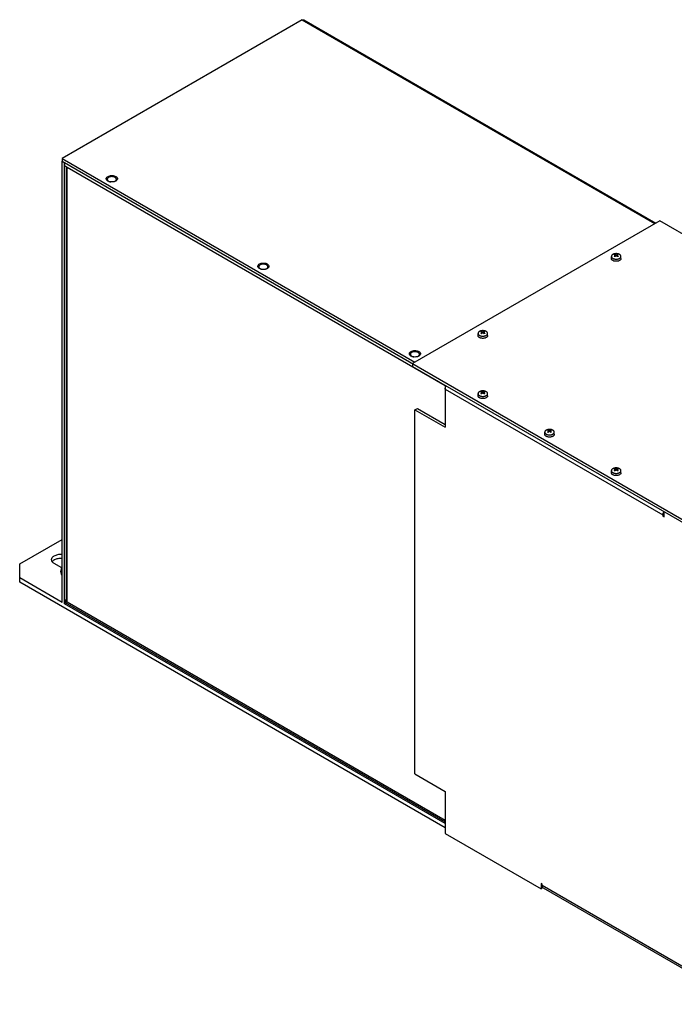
# Model space of a CAD drawing. Header units: millimetres. Extents: x 88 to 685, y 244 to 836.
# Tile 1 of 2: x 88 to 470, y 262 to 836. Entities that reach past the tile are written whole.
import ezdxf

# ---------------------------------------------------------------- set-up
doc = ezdxf.new("R2010")
doc.units = ezdxf.units.MM
doc.header["$LTSCALE"] = 70.243476
doc.layers.get('0').update_dxf_attribs({"linetype": 'CONTINUOUS'})

msp = doc.modelspace()

# ---------------------------------------------------------------- linework, layer by layer
at = {"color": 7, "linetype": 'Continuous'}
for p, q in [((253.08, 836.23), (113.14, 755.44)), ((253.08, 836.23), (254.13, 836.34)), ((253.08, 836.23), (458.85, 717.43)), ((254.13, 836.34), (459.46, 717.79)), ((113.14, 755.44), (113.14, 753.81)), ((113.14, 755.44), (318.91, 636.64)), ((113.14, 753.81), (514.07, 522.33)), ((113.14, 753.72), (113.21, 753.77)), ((113.14, 496.61), (113.14, 753.72)), ((113.14, 753.72), (114.56, 752.91)), ((114.56, 752.91), (114.63, 752.95)), ((114.56, 495.79), (114.56, 752.91)), ((114.56, 751.28), (116.04, 750.42)), ((115.43, 750.77), (115.43, 497.51)), ((116.04, 496.65), (116.04, 750.42)), ((116.04, 750.42), (336.52, 623.13)), ((139.46, 743.29), (139.46, 743.13)), ((144.81, 743.29), (144.81, 743.13)), ((461.75, 719.11), (317.5, 635.83)), ((658.32, 605.62), (461.75, 719.11)), ((433.49, 697.06), (433.49, 698.32)), ((435.53, 699.54), (435.71, 699.06)), ((435.65, 698.86), (435.65, 698.28)), ((435.74, 699), (435.74, 698.36)), ((435.74, 698.98), (435.93, 698.5)), ((436.08, 699.35), (436.08, 698.62)), ((436.5, 698.62), (436.5, 699.35)), ((436.65, 698.5), (436.84, 698.98)), ((436.84, 699), (436.84, 698.36)), ((436.87, 699.06), (437.06, 699.54)), ((436.93, 698.28), (436.93, 698.86)), ((439.09, 697.06), (439.09, 698.32)), ((227.85, 692.26), (227.85, 692.1)), ((233.2, 692.26), (233.2, 692.1)), ((357.74, 654.63), (357.93, 654.15)), ((359.09, 654.15), (359.27, 654.63)), ((355.71, 652.15), (355.71, 653.41)), ((357.87, 653.96), (357.87, 653.37)), ((357.96, 654.09), (357.96, 653.45)), ((357.96, 654.08), (358.15, 653.6)), ((358.3, 654.44), (358.3, 653.71)), ((358.72, 653.71), (358.72, 654.44)), ((358.87, 653.6), (359.06, 654.08)), ((359.06, 654.09), (359.06, 653.45)), ((359.15, 653.37), (359.15, 653.96)), ((361.31, 652.15), (361.31, 653.41)), ((316.24, 641.23), (316.24, 641.07)), ((321.59, 641.23), (321.59, 641.07)), ((317.5, 635.83), (317.5, 634.19)), ((317.5, 634.19), (514.07, 520.7)), ((336.52, 623.13), (336.52, 600.35)), ((336.52, 623.13), (337.14, 622.77)), ((336.59, 620.94), (336.59, 598.67)), ((336.59, 620.94), (463.52, 547.66)), ((355.71, 617.05), (355.71, 618.31)), ((357.74, 619.53), (357.93, 619.04)), ((357.87, 618.85), (357.87, 618.27)), ((357.96, 618.98), (357.96, 618.34)), ((357.96, 618.97), (358.15, 618.49)), ((358.3, 619.34), (358.3, 618.6)), ((358.72, 618.6), (358.72, 619.34)), ((358.87, 618.49), (359.06, 618.97)), ((359.06, 618.98), (359.06, 618.34)), ((359.09, 619.04), (359.27, 619.53)), ((359.15, 618.27), (359.15, 618.85)), ((361.31, 617.05), (361.31, 618.31)), ((318.91, 608.88), (320.33, 609.7)), ((318.91, 396.59), (318.91, 608.88)), ((318.91, 608.88), (336.59, 598.67)), ((320.33, 609.7), (336.59, 600.31)), ((396.64, 597.07), (396.82, 596.59)), ((397.98, 596.59), (398.17, 597.07)), ((394.6, 594.59), (394.6, 595.85)), ((396.76, 596.39), (396.76, 595.81)), ((396.85, 596.53), (396.85, 595.89)), ((396.85, 596.51), (397.04, 596.04)), ((397.19, 596.88), (397.19, 596.15)), ((397.61, 596.15), (397.61, 596.88)), ((397.76, 596.04), (397.95, 596.51)), ((397.95, 596.53), (397.95, 595.89)), ((398.04, 595.81), (398.04, 596.39)), ((400.2, 594.59), (400.2, 595.85)), ((435.53, 574.62), (435.71, 574.13)), ((436.08, 574.43), (436.08, 573.69)), ((436.5, 573.69), (436.5, 574.43)), ((436.87, 574.13), (437.06, 574.62)), ((433.49, 572.14), (433.49, 573.4)), ((435.66, 573.94), (435.66, 573.36)), ((435.74, 574.07), (435.74, 573.43)), ((435.74, 574.06), (435.93, 573.58)), ((436.65, 573.58), (436.84, 574.06)), ((436.84, 574.07), (436.84, 573.43)), ((436.93, 573.36), (436.93, 573.94)), ((439.09, 572.14), (439.09, 573.4)), ((463.52, 547.66), (463.52, 546.84)), ((464.22, 547.25), (463.52, 546.84)), ((463.52, 546.84), (464.22, 546.43)), ((464.22, 546.43), (464.22, 549.48)), ((88.39, 519.06), (113.14, 533.35)), ((88.39, 508.45), (88.39, 519.06)), ((113.03, 516.68), (108.55, 519.27)), ((112.46, 514.57), (113.03, 516.68)), ((113.03, 514.23), (113.03, 516.68)), ((113.14, 496.61), (88.39, 510.9)), ((336.59, 365.15), (88.39, 508.45)), ((115.43, 498.01), (114.56, 497.51)), ((114.99, 496.55), (114.56, 497.51)), ((116.04, 496.65), (114.56, 497.51)), ((115.43, 496.29), (114.56, 495.79)), ((336.59, 367.6), (114.56, 495.79)), ((114.99, 496.55), (336.59, 368.61)), ((336.52, 369.36), (116.04, 496.65)), ((318.91, 396.59), (336.59, 386.38)), ((336.52, 386.38), (336.52, 369.36)), ((336.59, 386.38), (336.59, 361.89)), ((336.59, 369.32), (336.52, 369.36)), ((336.59, 361.89), (392.45, 329.64)), ((393.16, 332.28), (392.45, 332.69)), ((392.45, 332.69), (392.45, 329.64)), ((393.61, 330.3), (392.45, 329.64)), ((393.16, 331.46), (393.16, 332.28)), ((511.43, 263.18), (393.16, 331.46)), ((393.72, 330.21), (511.43, 262.25))]:
    msp.add_line(p, q, dxfattribs=at)
for centre, radius, start, end in [((140.36, 743.29), 0.901, 180.029, 189.93239), ((141.7, 744.77), 2.96, 244.34961, 246.63732), ((142.36, 745.3), 3.52, 287.45675, 289.87241), ((437.02, 696.47), 3.42, 120.01837, 124.14947), ((428.94, 687.25), 12.75, 58.89956, 61.10156), ((436.96, 696.57), 3.3, 115.77856, 120.00558), ((439.87, 693.4), 6.45, 129.77731, 132.32716), ((439.5, 693.85), 5.86, 125.66837, 129.82942), ((433.08, 693.85), 5.86, 50.17107, 54.33204), ((432.71, 693.4), 6.45, 47.67323, 50.22318), ((435.61, 696.54), 3.33, 55.78538, 64.21574), ((443.85, 686.9), 13.16, 120.00542, 121.09471), ((443.06, 688.27), 11.57, 118.83242, 120.01937), ((228.75, 692.26), 0.901, 180.029, 189.93239), ((230.09, 693.74), 2.96, 244.34961, 246.63732), ((230.75, 694.27), 3.52, 287.45675, 289.87241), ((359.24, 651.56), 3.42, 120.01837, 124.14947), ((359.18, 651.66), 3.3, 115.77856, 120.00558), ((357.82, 651.63), 3.33, 55.78538, 64.21574), ((351.16, 642.35), 12.75, 58.89956, 61.10156), ((362.09, 648.49), 6.45, 129.77731, 132.32716), ((361.72, 648.95), 5.86, 125.66837, 129.82942), ((355.3, 648.95), 5.86, 50.17107, 54.33204), ((354.93, 648.49), 6.45, 47.67323, 50.22318), ((366.07, 641.99), 13.16, 120.00542, 121.09471), ((365.28, 643.37), 11.57, 118.83242, 120.01937), ((317.14, 641.23), 0.901, 180.029, 189.93239), ((318.48, 642.71), 2.96, 244.34961, 246.63732), ((319.14, 643.24), 3.52, 287.45675, 289.87241), ((359.24, 616.45), 3.42, 120.01837, 124.14947), ((351.16, 607.24), 12.75, 58.89956, 61.10156), ((359.18, 616.55), 3.3, 115.77856, 120.00558), ((362.09, 613.38), 6.45, 129.77731, 132.32716), ((361.72, 613.84), 5.86, 125.66837, 129.82942), ((355.3, 613.84), 5.86, 50.17107, 54.33204), ((354.93, 613.38), 6.45, 47.67323, 50.22318), ((357.83, 616.52), 3.33, 55.78538, 64.21574), ((366.07, 606.89), 13.16, 120.00542, 121.09471), ((365.28, 608.26), 11.57, 118.83242, 120.01937), ((398.07, 594.1), 3.3, 115.77856, 120.00558), ((396.72, 594.07), 3.33, 55.78538, 64.21574), ((398.13, 594), 3.42, 120.01837, 124.14947), ((390.05, 584.78), 12.75, 58.89956, 61.10156), ((400.98, 590.93), 6.45, 129.77731, 132.32716), ((400.61, 591.39), 5.86, 125.66837, 129.82942), ((394.19, 591.39), 5.86, 50.17107, 54.33204), ((393.82, 590.93), 6.45, 47.67323, 50.22318), ((404.96, 584.43), 13.16, 120.00542, 121.09471), ((404.17, 585.8), 11.57, 118.83242, 120.01937), ((437.02, 571.54), 3.42, 120.01837, 124.14947), ((436.96, 571.64), 3.3, 115.77856, 120.00558), ((435.61, 571.62), 3.33, 55.78538, 64.21574), ((428.94, 562.33), 12.75, 58.89956, 61.10156), ((439.87, 568.48), 6.45, 129.77731, 132.32716), ((439.5, 568.93), 5.86, 125.66837, 129.82942), ((433.09, 568.93), 5.86, 50.17107, 54.33204), ((432.71, 568.48), 6.45, 47.67323, 50.22318), ((443.85, 561.98), 13.16, 120.00542, 121.09471), ((443.06, 563.35), 11.57, 118.83242, 120.01937), ((468.16, 547.21), 4.71, 149.98483, 155.18307), ((109.54, 518.71), 2.69, 142.48253, 146.10221), ((337.51, 371.08), 1.98, 240.00967, 241.72054), ((394.21, 331.03), 0.954, 224.71082, 230.60583), ((394.19, 331.01), 0.926, 230.61628, 239.97572)]:
    msp.add_arc(centre, radius, start, end, dxfattribs=at)
for points, knots in [([(114.56, 751.28), (114.56, 751.39), (114.6, 751.9), (114.79, 752.4), (114.99, 752.74)], [0, 0, 0, 0, 0.228787, 1, 1, 1, 1]), ([(139.09, 742.94), (138.97, 743.12), (138.81, 743.56), (139.02, 744.26), (139.58, 744.82), (140.73, 745.39), (142.45, 745.59), (143.85, 745.27), (144.43, 744.93)], [0, 0, 0, 0, 0.091995, 0.182814, 0.289504, 0.417866, 0.715896, 1, 1, 1, 1]), ([(139.84, 742.27), (139.76, 742.32), (139.48, 742.5), (139.23, 742.74), (139.09, 742.94)], [0, 0, 0, 0, 0.272846, 1, 1, 1, 1]), ([(140.24, 744.39), (140.13, 744.32), (139.91, 744.17), (139.66, 743.9), (139.52, 743.65), (139.47, 743.45), (139.46, 743.35), (139.46, 743.29)], [0, 0, 0, 0, 0.289589, 0.548634, 0.781636, 0.891838, 1, 1, 1, 1]), ([(139.63, 742.59), (139.57, 742.67), (139.49, 742.85), (139.46, 743.04), (139.46, 743.13)], [0, 0, 0, 0, 0.514403, 1, 1, 1, 1]), ([(139.47, 743.14), (139.48, 743.07), (139.52, 742.94), (139.59, 742.81), (139.63, 742.76)], [0, 0, 0, 0, 0.487294, 1, 1, 1, 1]), ([(139.63, 742.76), (139.65, 742.72), (139.75, 742.58), (139.88, 742.45), (139.99, 742.37)], [0, 0, 0, 0, 0.235402, 1, 1, 1, 1]), ([(139.95, 742.24), (139.92, 742.26), (139.8, 742.37), (139.69, 742.49), (139.63, 742.59)], [0, 0, 0, 0, 0.264535, 1, 1, 1, 1]), ([(144.43, 742.27), (143.75, 741.88), (142.13, 741.57), (140.52, 741.88), (139.84, 742.27)], [0, 0, 0, 0, 0.49997, 1, 1, 1, 1]), ([(139.99, 742.37), (140.02, 742.34), (140.16, 742.25), (140.31, 742.16), (140.42, 742.11)], [0, 0, 0, 0, 0.238839, 1, 1, 1, 1]), ([(144.81, 743.29), (144.81, 743.37), (144.79, 743.53), (144.7, 743.75), (144.55, 743.97), (144.36, 744.16), (144.11, 744.34), (143.83, 744.5), (143.51, 744.63), (143.03, 744.76), (142.39, 744.85), (141.62, 744.83), (140.89, 744.69), (140.44, 744.5), (140.24, 744.39)], [0, 0, 0, 0, 0.04284, 0.08745, 0.135262, 0.187203, 0.243685, 0.304681, 0.36982, 0.438472, 0.582755, 0.729846, 0.871377, 1, 1, 1, 1]), ([(140.53, 742.06), (140.7, 741.98), (141.06, 741.86), (141.44, 741.8), (141.64, 741.78)], [0, 0, 0, 0, 0.484302, 1, 1, 1, 1]), ([(143.55, 741.99), (143.6, 742), (143.76, 742.06), (143.91, 742.14), (144.03, 742.2)], [0, 0, 0, 0, 0.259217, 1, 1, 1, 1]), ([(144.03, 742.2), (144.07, 742.23), (144.23, 742.33), (144.38, 742.45), (144.48, 742.55)], [0, 0, 0, 0, 0.26515, 1, 1, 1, 1]), ([(144.75, 742.8), (144.72, 742.74), (144.66, 742.61), (144.53, 742.44), (144.37, 742.28), (144.24, 742.18), (144.17, 742.13)], [0, 0, 0, 0, 0.225795, 0.466102, 0.723692, 1, 1, 1, 1]), ([(144.43, 744.93), (144.56, 744.85), (144.98, 744.57), (145.32, 744.12), (145.37, 743.76)], [0, 0, 0, 0, 0.290194, 1, 1, 1, 1]), ([(144.48, 742.55), (144.53, 742.61), (144.63, 742.72), (144.73, 742.91), (144.79, 743.1), (144.81, 743.23), (144.81, 743.29)], [0, 0, 0, 0, 0.271445, 0.525367, 0.766202, 1, 1, 1, 1]), ([(144.81, 743.13), (144.81, 743.08), (144.8, 742.96), (144.77, 742.86), (144.75, 742.8)], [0, 0, 0, 0, 0.494476, 1, 1, 1, 1]), ([(145.37, 743.76), (145.4, 743.55), (145.32, 743.05), (145, 742.69), (144.8, 742.53)], [0, 0, 0, 0, 0.464104, 1, 1, 1, 1]), ([(434.31, 699.46), (434.19, 699.39), (433.97, 699.24), (433.7, 698.96), (433.53, 698.65), (433.49, 698.43), (433.49, 698.32)], [0, 0, 0, 0, 0.289822, 0.549062, 0.78224, 1, 1, 1, 1]), ([(433.49, 698.32), (433.49, 698.21), (433.53, 697.99), (433.7, 697.68), (433.97, 697.4), (434.19, 697.25), (434.31, 697.18)], [0, 0, 0, 0, 0.217787, 0.450974, 0.710215, 1, 1, 1, 1]), ([(434.31, 695.92), (434.19, 695.99), (433.97, 696.14), (433.7, 696.42), (433.53, 696.73), (433.49, 696.96), (433.49, 697.06)], [0, 0, 0, 0, 0.289809, 0.549047, 0.782227, 1, 1, 1, 1]), ([(438.27, 699.46), (438.14, 699.54), (437.84, 699.68), (437.36, 699.83), (436.83, 699.92), (436.29, 699.95), (435.75, 699.92), (435.23, 699.83), (434.74, 699.68), (434.45, 699.54), (434.31, 699.46)], [0, 0, 0, 0, 0.114143, 0.237299, 0.366939, 0.499958, 0.632983, 0.762642, 0.885823, 1, 1, 1, 1]), ([(434.31, 697.18), (434.45, 697.1), (434.74, 696.96), (435.23, 696.82), (435.75, 696.72), (436.29, 696.69), (436.83, 696.72), (437.36, 696.82), (437.84, 696.96), (438.14, 697.1), (438.27, 697.18)], [0, 0, 0, 0, 0.114143, 0.237299, 0.366939, 0.499958, 0.632983, 0.762642, 0.885823, 1, 1, 1, 1]), ([(434.66, 695.75), (434.63, 695.76), (434.51, 695.81), (434.39, 695.87), (434.31, 695.92)], [0, 0, 0, 0, 0.256986, 1, 1, 1, 1]), ([(439.09, 697.06), (439.09, 696.99), (439.07, 696.84), (438.99, 696.62), (438.86, 696.41), (438.61, 696.13), (438.18, 695.84), (437.55, 695.6), (436.84, 695.46), (436.08, 695.43), (435.34, 695.52), (434.87, 695.66), (434.66, 695.75)], [0, 0, 0, 0, 0.04283, 0.087203, 0.134407, 0.185323, 0.299508, 0.429688, 0.571564, 0.718702, 0.863833, 1, 1, 1, 1]), ([(435.1, 699.3), (435.15, 699.29), (435.34, 699.23), (435.52, 699.17), (435.65, 699.11)], [0, 0, 0, 0, 0.241578, 1, 1, 1, 1]), ([(435.1, 698.41), (435.15, 698.45), (435.32, 698.61), (435.51, 698.76), (435.65, 698.86)], [0, 0, 0, 0, 0.255731, 1, 1, 1, 1]), ([(436.08, 699.35), (436.03, 699.37), (435.85, 699.45), (435.67, 699.51), (435.53, 699.54)], [0, 0, 0, 0, 0.258712, 1, 1, 1, 1]), ([(435.74, 699), (435.74, 699.01), (435.74, 699.03), (435.72, 699.06), (435.69, 699.09), (435.67, 699.1), (435.65, 699.11)], [0, 0, 0, 0, 0.225325, 0.457967, 0.713495, 1, 1, 1, 1]), ([(435.65, 698.86), (435.68, 698.88), (435.72, 698.92), (435.74, 698.97), (435.74, 699)], [0, 0, 0, 0, 0.556644, 1, 1, 1, 1]), ([(436.08, 699.35), (436.11, 699.34), (436.18, 699.32), (436.29, 699.31), (436.4, 699.32), (436.47, 699.34), (436.5, 699.35)], [0, 0, 0, 0, 0.233569, 0.500001, 0.766434, 1, 1, 1, 1]), ([(436.5, 698.62), (436.47, 698.64), (436.4, 698.67), (436.29, 698.69), (436.18, 698.67), (436.11, 698.64), (436.08, 698.62)], [0, 0, 0, 0, 0.240557, 0.500001, 0.759446, 1, 1, 1, 1]), ([(436.5, 699.35), (436.55, 699.37), (436.73, 699.45), (436.92, 699.51), (437.06, 699.54)], [0, 0, 0, 0, 0.258712, 1, 1, 1, 1]), ([(436.93, 699.11), (436.91, 699.1), (436.89, 699.09), (436.86, 699.06), (436.84, 699.03), (436.84, 699.01), (436.84, 699)], [0, 0, 0, 0, 0.286504, 0.542037, 0.774678, 1, 1, 1, 1]), ([(436.84, 699), (436.84, 698.97), (436.86, 698.92), (436.9, 698.88), (436.93, 698.86)], [0, 0, 0, 0, 0.443361, 1, 1, 1, 1]), ([(437.48, 699.3), (437.43, 699.29), (437.25, 699.23), (437.06, 699.17), (436.93, 699.11)], [0, 0, 0, 0, 0.241578, 1, 1, 1, 1]), ([(437.48, 698.41), (437.44, 698.45), (437.26, 698.61), (437.07, 698.76), (436.93, 698.86)], [0, 0, 0, 0, 0.255731, 1, 1, 1, 1]), ([(439.09, 698.32), (439.09, 698.43), (439.05, 698.65), (438.88, 698.96), (438.62, 699.24), (438.39, 699.39), (438.27, 699.46)], [0, 0, 0, 0, 0.217787, 0.450974, 0.710215, 1, 1, 1, 1]), ([(438.27, 697.18), (438.39, 697.25), (438.62, 697.4), (438.88, 697.68), (439.05, 697.99), (439.09, 698.21), (439.09, 698.32)], [0, 0, 0, 0, 0.289822, 0.549062, 0.78224, 1, 1, 1, 1]), ([(227.48, 691.91), (227.36, 692.09), (227.2, 692.53), (227.4, 693.23), (227.97, 693.79), (229.12, 694.36), (230.84, 694.56), (232.24, 694.24), (232.82, 693.9)], [0, 0, 0, 0, 0.091995, 0.182814, 0.289504, 0.417866, 0.715896, 1, 1, 1, 1]), ([(228.22, 691.24), (228.15, 691.29), (227.86, 691.47), (227.61, 691.71), (227.48, 691.91)], [0, 0, 0, 0, 0.272846, 1, 1, 1, 1]), ([(228.63, 693.36), (228.51, 693.29), (228.3, 693.14), (228.05, 692.87), (227.91, 692.62), (227.86, 692.42), (227.85, 692.31), (227.85, 692.26)], [0, 0, 0, 0, 0.289589, 0.548634, 0.781636, 0.891838, 1, 1, 1, 1]), ([(228.02, 691.56), (227.96, 691.64), (227.88, 691.82), (227.85, 692.01), (227.85, 692.1)], [0, 0, 0, 0, 0.514403, 1, 1, 1, 1]), ([(227.86, 692.11), (227.87, 692.04), (227.91, 691.91), (227.98, 691.78), (228.02, 691.73)], [0, 0, 0, 0, 0.487294, 1, 1, 1, 1]), ([(228.02, 691.73), (228.04, 691.69), (228.14, 691.55), (228.27, 691.42), (228.38, 691.34)], [0, 0, 0, 0, 0.235402, 1, 1, 1, 1]), ([(228.34, 691.21), (228.31, 691.23), (228.19, 691.34), (228.08, 691.46), (228.02, 691.56)], [0, 0, 0, 0, 0.264535, 1, 1, 1, 1]), ([(232.82, 691.24), (232.14, 690.85), (230.52, 690.54), (228.91, 690.85), (228.22, 691.24)], [0, 0, 0, 0, 0.49997, 1, 1, 1, 1]), ([(228.38, 691.34), (228.41, 691.31), (228.55, 691.22), (228.7, 691.13), (228.81, 691.08)], [0, 0, 0, 0, 0.238839, 1, 1, 1, 1]), ([(233.2, 692.26), (233.2, 692.34), (233.18, 692.5), (233.09, 692.72), (232.94, 692.94), (232.75, 693.13), (232.5, 693.31), (232.22, 693.47), (231.89, 693.6), (231.42, 693.73), (230.78, 693.82), (230.01, 693.8), (229.28, 693.66), (228.83, 693.47), (228.63, 693.36)], [0, 0, 0, 0, 0.04284, 0.08745, 0.135262, 0.187203, 0.243685, 0.304681, 0.36982, 0.438472, 0.582755, 0.729846, 0.871377, 1, 1, 1, 1]), ([(228.92, 691.03), (229.09, 690.95), (229.45, 690.83), (229.83, 690.77), (230.03, 690.75)], [0, 0, 0, 0, 0.484302, 1, 1, 1, 1]), ([(231.94, 690.96), (231.99, 690.97), (232.15, 691.03), (232.3, 691.11), (232.41, 691.17)], [0, 0, 0, 0, 0.259217, 1, 1, 1, 1]), ([(232.41, 691.17), (232.46, 691.2), (232.62, 691.3), (232.77, 691.42), (232.87, 691.52)], [0, 0, 0, 0, 0.26515, 1, 1, 1, 1]), ([(233.14, 691.77), (233.11, 691.71), (233.05, 691.58), (232.92, 691.41), (232.76, 691.25), (232.63, 691.15), (232.56, 691.1)], [0, 0, 0, 0, 0.225795, 0.466102, 0.723692, 1, 1, 1, 1]), ([(232.82, 693.9), (232.95, 693.82), (233.37, 693.54), (233.71, 693.09), (233.76, 692.73)], [0, 0, 0, 0, 0.290194, 1, 1, 1, 1]), ([(232.87, 691.52), (232.92, 691.58), (233.01, 691.69), (233.12, 691.88), (233.18, 692.07), (233.2, 692.2), (233.2, 692.26)], [0, 0, 0, 0, 0.271445, 0.525367, 0.766202, 1, 1, 1, 1]), ([(233.2, 692.1), (233.2, 692.05), (233.19, 691.93), (233.16, 691.83), (233.14, 691.77)], [0, 0, 0, 0, 0.494476, 1, 1, 1, 1]), ([(233.76, 692.73), (233.79, 692.52), (233.71, 692.02), (233.39, 691.66), (233.19, 691.5)], [0, 0, 0, 0, 0.464104, 1, 1, 1, 1]), ([(356.53, 654.56), (356.41, 654.49), (356.18, 654.33), (355.92, 654.05), (355.75, 653.74), (355.71, 653.52), (355.71, 653.41)], [0, 0, 0, 0, 0.289822, 0.549062, 0.78224, 1, 1, 1, 1]), ([(360.49, 654.56), (360.35, 654.64), (360.06, 654.77), (359.57, 654.92), (359.05, 655.01), (358.51, 655.04), (357.97, 655.01), (357.44, 654.92), (356.96, 654.77), (356.66, 654.64), (356.53, 654.56)], [0, 0, 0, 0, 0.114143, 0.237299, 0.366939, 0.499958, 0.632983, 0.762642, 0.885823, 1, 1, 1, 1]), ([(358.3, 654.44), (358.25, 654.47), (358.07, 654.54), (357.88, 654.6), (357.74, 654.63)], [0, 0, 0, 0, 0.258712, 1, 1, 1, 1]), ([(358.72, 654.44), (358.77, 654.47), (358.95, 654.54), (359.13, 654.6), (359.27, 654.63)], [0, 0, 0, 0, 0.258712, 1, 1, 1, 1]), ([(361.31, 653.41), (361.31, 653.52), (361.27, 653.74), (361.1, 654.05), (360.84, 654.33), (360.61, 654.49), (360.49, 654.56)], [0, 0, 0, 0, 0.217787, 0.450974, 0.710215, 1, 1, 1, 1]), ([(355.71, 653.41), (355.71, 653.31), (355.75, 653.09), (355.92, 652.78), (356.18, 652.5), (356.41, 652.34), (356.53, 652.27)], [0, 0, 0, 0, 0.217787, 0.450974, 0.710215, 1, 1, 1, 1]), ([(356.53, 651.01), (356.41, 651.08), (356.18, 651.24), (355.92, 651.52), (355.75, 651.83), (355.71, 652.05), (355.71, 652.15)], [0, 0, 0, 0, 0.289809, 0.549047, 0.782227, 1, 1, 1, 1]), ([(356.53, 652.27), (356.66, 652.19), (356.96, 652.05), (357.44, 651.91), (357.97, 651.82), (358.51, 651.79), (359.05, 651.82), (359.57, 651.91), (360.06, 652.05), (360.35, 652.19), (360.49, 652.27)], [0, 0, 0, 0, 0.114143, 0.237299, 0.366939, 0.499958, 0.632983, 0.762642, 0.885823, 1, 1, 1, 1]), ([(356.87, 650.84), (356.84, 650.86), (356.73, 650.91), (356.61, 650.96), (356.53, 651.01)], [0, 0, 0, 0, 0.256986, 1, 1, 1, 1]), ([(361.31, 652.15), (361.31, 652.08), (361.29, 651.93), (361.21, 651.71), (361.08, 651.5), (360.83, 651.23), (360.4, 650.94), (359.77, 650.69), (359.06, 650.55), (358.3, 650.52), (357.56, 650.61), (357.09, 650.75), (356.87, 650.84)], [0, 0, 0, 0, 0.04283, 0.087203, 0.134407, 0.185323, 0.299508, 0.429688, 0.571564, 0.718702, 0.863833, 1, 1, 1, 1]), ([(357.32, 654.39), (357.37, 654.38), (357.55, 654.33), (357.74, 654.26), (357.87, 654.2)], [0, 0, 0, 0, 0.241578, 1, 1, 1, 1]), ([(357.32, 653.51), (357.36, 653.55), (357.54, 653.7), (357.73, 653.85), (357.87, 653.96)], [0, 0, 0, 0, 0.255731, 1, 1, 1, 1]), ([(357.96, 654.09), (357.96, 654.1), (357.96, 654.12), (357.94, 654.16), (357.91, 654.18), (357.89, 654.19), (357.87, 654.2)], [0, 0, 0, 0, 0.225325, 0.457967, 0.713495, 1, 1, 1, 1]), ([(357.87, 653.96), (357.9, 653.97), (357.94, 654.01), (357.96, 654.07), (357.96, 654.09)], [0, 0, 0, 0, 0.556644, 1, 1, 1, 1]), ([(358.3, 654.44), (358.33, 654.43), (358.4, 654.41), (358.51, 654.4), (358.62, 654.41), (358.69, 654.43), (358.72, 654.44)], [0, 0, 0, 0, 0.233569, 0.500001, 0.766434, 1, 1, 1, 1]), ([(358.72, 653.71), (358.69, 653.73), (358.62, 653.76), (358.51, 653.78), (358.4, 653.76), (358.33, 653.73), (358.3, 653.71)], [0, 0, 0, 0, 0.240557, 0.500001, 0.759446, 1, 1, 1, 1]), ([(359.15, 654.2), (359.13, 654.19), (359.11, 654.18), (359.08, 654.16), (359.06, 654.12), (359.06, 654.1), (359.06, 654.09)], [0, 0, 0, 0, 0.286504, 0.542037, 0.774678, 1, 1, 1, 1]), ([(359.06, 654.09), (359.06, 654.07), (359.08, 654.01), (359.12, 653.97), (359.15, 653.96)], [0, 0, 0, 0, 0.443361, 1, 1, 1, 1]), ([(359.7, 654.39), (359.65, 654.38), (359.46, 654.33), (359.28, 654.26), (359.15, 654.2)], [0, 0, 0, 0, 0.241578, 1, 1, 1, 1]), ([(359.7, 653.51), (359.65, 653.55), (359.48, 653.7), (359.29, 653.85), (359.15, 653.96)], [0, 0, 0, 0, 0.255731, 1, 1, 1, 1]), ([(360.49, 652.27), (360.61, 652.34), (360.84, 652.5), (361.1, 652.78), (361.27, 653.09), (361.31, 653.31), (361.31, 653.41)], [0, 0, 0, 0, 0.289822, 0.549062, 0.78224, 1, 1, 1, 1]), ([(315.87, 640.88), (315.75, 641.06), (315.59, 641.5), (315.79, 642.2), (316.36, 642.76), (317.5, 643.33), (319.23, 643.53), (320.62, 643.2), (321.21, 642.87)], [0, 0, 0, 0, 0.091995, 0.182814, 0.289504, 0.417866, 0.715896, 1, 1, 1, 1]), ([(316.61, 640.21), (316.53, 640.26), (316.25, 640.44), (316, 640.68), (315.87, 640.88)], [0, 0, 0, 0, 0.272846, 1, 1, 1, 1]), ([(317.02, 642.33), (316.9, 642.26), (316.69, 642.11), (316.44, 641.84), (316.3, 641.59), (316.25, 641.39), (316.24, 641.28), (316.24, 641.23)], [0, 0, 0, 0, 0.289589, 0.548634, 0.781636, 0.891838, 1, 1, 1, 1]), ([(316.41, 640.53), (316.35, 640.61), (316.27, 640.79), (316.24, 640.98), (316.24, 641.07)], [0, 0, 0, 0, 0.514403, 1, 1, 1, 1]), ([(316.25, 641.08), (316.26, 641.01), (316.3, 640.88), (316.37, 640.75), (316.4, 640.69)], [0, 0, 0, 0, 0.487294, 1, 1, 1, 1]), ([(316.4, 640.69), (316.43, 640.66), (316.53, 640.52), (316.66, 640.39), (316.77, 640.31)], [0, 0, 0, 0, 0.235402, 1, 1, 1, 1]), ([(316.73, 640.18), (316.7, 640.2), (316.58, 640.31), (316.47, 640.43), (316.41, 640.53)], [0, 0, 0, 0, 0.264535, 1, 1, 1, 1]), ([(321.21, 640.21), (320.53, 639.82), (318.91, 639.51), (317.3, 639.82), (316.61, 640.21)], [0, 0, 0, 0, 0.49997, 1, 1, 1, 1]), ([(316.77, 640.31), (316.8, 640.28), (316.94, 640.19), (317.09, 640.1), (317.2, 640.05)], [0, 0, 0, 0, 0.238839, 1, 1, 1, 1]), ([(321.59, 641.23), (321.59, 641.31), (321.57, 641.47), (321.48, 641.69), (321.33, 641.91), (321.13, 642.1), (320.89, 642.28), (320.6, 642.44), (320.28, 642.57), (319.81, 642.7), (319.17, 642.79), (318.4, 642.77), (317.67, 642.63), (317.22, 642.44), (317.02, 642.33)], [0, 0, 0, 0, 0.04284, 0.08745, 0.135262, 0.187203, 0.243685, 0.304681, 0.36982, 0.438472, 0.582755, 0.729846, 0.871377, 1, 1, 1, 1]), ([(317.31, 640), (317.48, 639.92), (317.84, 639.8), (318.22, 639.74), (318.41, 639.72)], [0, 0, 0, 0, 0.484302, 1, 1, 1, 1]), ([(320.33, 639.93), (320.37, 639.94), (320.54, 640), (320.69, 640.08), (320.8, 640.14)], [0, 0, 0, 0, 0.259217, 1, 1, 1, 1]), ([(320.8, 640.14), (320.85, 640.17), (321.01, 640.27), (321.16, 640.39), (321.26, 640.49)], [0, 0, 0, 0, 0.26515, 1, 1, 1, 1]), ([(321.53, 640.74), (321.5, 640.68), (321.44, 640.55), (321.31, 640.38), (321.15, 640.22), (321.02, 640.12), (320.95, 640.07)], [0, 0, 0, 0, 0.225795, 0.466102, 0.723692, 1, 1, 1, 1]), ([(321.21, 642.87), (321.34, 642.79), (321.76, 642.51), (322.1, 642.06), (322.15, 641.7)], [0, 0, 0, 0, 0.290194, 1, 1, 1, 1]), ([(321.26, 640.49), (321.31, 640.55), (321.4, 640.66), (321.51, 640.85), (321.57, 641.04), (321.59, 641.17), (321.59, 641.23)], [0, 0, 0, 0, 0.271445, 0.525367, 0.766202, 1, 1, 1, 1]), ([(321.59, 641.07), (321.59, 641.02), (321.58, 640.9), (321.55, 640.8), (321.53, 640.74)], [0, 0, 0, 0, 0.494476, 1, 1, 1, 1]), ([(322.15, 641.7), (322.18, 641.49), (322.1, 640.99), (321.77, 640.63), (321.58, 640.47)], [0, 0, 0, 0, 0.464104, 1, 1, 1, 1]), ([(336.59, 620.94), (336.59, 621.09), (336.65, 621.75), (336.9, 622.4), (337.16, 622.84)], [0, 0, 0, 0, 0.229012, 1, 1, 1, 1]), ([(356.53, 619.45), (356.41, 619.38), (356.18, 619.22), (355.92, 618.94), (355.75, 618.63), (355.71, 618.41), (355.71, 618.31)], [0, 0, 0, 0, 0.289822, 0.549062, 0.78224, 1, 1, 1, 1]), ([(355.71, 618.31), (355.71, 618.2), (355.75, 617.98), (355.92, 617.67), (356.18, 617.39), (356.41, 617.23), (356.53, 617.16)], [0, 0, 0, 0, 0.217787, 0.450974, 0.710215, 1, 1, 1, 1]), ([(356.53, 615.9), (356.41, 615.97), (356.18, 616.13), (355.92, 616.41), (355.75, 616.72), (355.71, 616.94), (355.71, 617.05)], [0, 0, 0, 0, 0.289809, 0.549047, 0.782227, 1, 1, 1, 1]), ([(360.49, 619.45), (360.35, 619.53), (360.06, 619.66), (359.58, 619.81), (359.05, 619.9), (358.51, 619.93), (357.97, 619.9), (357.44, 619.81), (356.96, 619.66), (356.67, 619.53), (356.53, 619.45)], [0, 0, 0, 0, 0.114143, 0.237299, 0.366939, 0.499958, 0.632983, 0.762642, 0.885823, 1, 1, 1, 1]), ([(356.53, 617.16), (356.67, 617.08), (356.96, 616.95), (357.44, 616.8), (357.97, 616.71), (358.51, 616.68), (359.05, 616.71), (359.57, 616.8), (360.06, 616.95), (360.35, 617.08), (360.49, 617.16)], [0, 0, 0, 0, 0.114143, 0.237299, 0.366939, 0.499958, 0.632983, 0.762642, 0.885823, 1, 1, 1, 1]), ([(356.87, 615.73), (356.84, 615.75), (356.73, 615.8), (356.61, 615.86), (356.53, 615.9)], [0, 0, 0, 0, 0.256986, 1, 1, 1, 1]), ([(361.31, 617.05), (361.31, 616.97), (361.29, 616.82), (361.21, 616.6), (361.08, 616.39), (360.83, 616.12), (360.4, 615.83), (359.77, 615.58), (359.06, 615.44), (358.3, 615.41), (357.56, 615.5), (357.09, 615.64), (356.87, 615.73)], [0, 0, 0, 0, 0.04283, 0.087203, 0.134407, 0.185323, 0.299508, 0.429688, 0.571564, 0.718702, 0.863833, 1, 1, 1, 1]), ([(357.32, 619.28), (357.37, 619.27), (357.55, 619.22), (357.74, 619.15), (357.87, 619.09)], [0, 0, 0, 0, 0.241578, 1, 1, 1, 1]), ([(357.32, 618.4), (357.37, 618.44), (357.54, 618.6), (357.73, 618.74), (357.87, 618.85)], [0, 0, 0, 0, 0.255731, 1, 1, 1, 1]), ([(358.3, 619.34), (358.25, 619.36), (358.07, 619.43), (357.88, 619.49), (357.74, 619.53)], [0, 0, 0, 0, 0.258712, 1, 1, 1, 1]), ([(357.96, 618.98), (357.96, 618.99), (357.96, 619.02), (357.94, 619.05), (357.91, 619.07), (357.89, 619.09), (357.87, 619.09)], [0, 0, 0, 0, 0.225325, 0.457967, 0.713495, 1, 1, 1, 1]), ([(357.87, 618.85), (357.9, 618.86), (357.94, 618.9), (357.96, 618.96), (357.96, 618.98)], [0, 0, 0, 0, 0.556644, 1, 1, 1, 1]), ([(358.3, 619.34), (358.33, 619.32), (358.4, 619.3), (358.51, 619.29), (358.62, 619.3), (358.69, 619.32), (358.72, 619.34)], [0, 0, 0, 0, 0.233569, 0.500001, 0.766434, 1, 1, 1, 1]), ([(358.72, 618.6), (358.69, 618.62), (358.62, 618.65), (358.51, 618.67), (358.4, 618.65), (358.33, 618.62), (358.3, 618.6)], [0, 0, 0, 0, 0.240557, 0.500001, 0.759446, 1, 1, 1, 1]), ([(358.72, 619.34), (358.77, 619.36), (358.95, 619.43), (359.13, 619.49), (359.27, 619.53)], [0, 0, 0, 0, 0.258712, 1, 1, 1, 1]), ([(359.15, 619.09), (359.13, 619.09), (359.11, 619.07), (359.08, 619.05), (359.06, 619.02), (359.06, 618.99), (359.06, 618.98)], [0, 0, 0, 0, 0.286504, 0.542037, 0.774678, 1, 1, 1, 1]), ([(359.06, 618.98), (359.06, 618.96), (359.08, 618.9), (359.12, 618.86), (359.15, 618.85)], [0, 0, 0, 0, 0.443361, 1, 1, 1, 1]), ([(359.7, 619.28), (359.65, 619.27), (359.46, 619.22), (359.28, 619.15), (359.15, 619.09)], [0, 0, 0, 0, 0.241578, 1, 1, 1, 1]), ([(359.7, 618.4), (359.65, 618.44), (359.48, 618.6), (359.29, 618.74), (359.15, 618.85)], [0, 0, 0, 0, 0.255731, 1, 1, 1, 1]), ([(361.31, 618.31), (361.31, 618.41), (361.27, 618.63), (361.1, 618.94), (360.84, 619.22), (360.61, 619.38), (360.49, 619.45)], [0, 0, 0, 0, 0.217787, 0.450974, 0.710215, 1, 1, 1, 1]), ([(360.49, 617.16), (360.61, 617.23), (360.84, 617.39), (361.1, 617.67), (361.27, 617.98), (361.31, 618.2), (361.31, 618.31)], [0, 0, 0, 0, 0.289822, 0.549062, 0.78224, 1, 1, 1, 1]), ([(399.38, 597), (399.24, 597.07), (398.95, 597.21), (398.47, 597.36), (397.94, 597.45), (397.4, 597.48), (396.86, 597.45), (396.34, 597.36), (395.85, 597.21), (395.56, 597.07), (395.42, 597)], [0, 0, 0, 0, 0.114143, 0.237299, 0.366939, 0.499958, 0.632983, 0.762642, 0.885823, 1, 1, 1, 1]), ([(397.19, 596.88), (397.14, 596.9), (396.96, 596.98), (396.78, 597.04), (396.64, 597.07)], [0, 0, 0, 0, 0.258712, 1, 1, 1, 1]), ([(397.61, 596.88), (397.66, 596.9), (397.84, 596.98), (398.03, 597.04), (398.17, 597.07)], [0, 0, 0, 0, 0.258712, 1, 1, 1, 1]), ([(395.42, 597), (395.3, 596.92), (395.07, 596.77), (394.81, 596.49), (394.64, 596.18), (394.6, 595.96), (394.6, 595.85)], [0, 0, 0, 0, 0.289822, 0.549062, 0.78224, 1, 1, 1, 1]), ([(394.6, 595.85), (394.6, 595.75), (394.64, 595.52), (394.81, 595.21), (395.07, 594.93), (395.3, 594.78), (395.42, 594.71)], [0, 0, 0, 0, 0.217787, 0.450974, 0.710215, 1, 1, 1, 1]), ([(395.42, 593.45), (395.3, 593.52), (395.07, 593.67), (394.81, 593.95), (394.64, 594.26), (394.6, 594.49), (394.6, 594.59)], [0, 0, 0, 0, 0.289809, 0.549047, 0.782227, 1, 1, 1, 1]), ([(395.42, 594.71), (395.56, 594.63), (395.85, 594.49), (396.34, 594.35), (396.86, 594.26), (397.4, 594.23), (397.94, 594.26), (398.47, 594.35), (398.95, 594.49), (399.24, 594.63), (399.38, 594.71)], [0, 0, 0, 0, 0.114143, 0.237299, 0.366939, 0.499958, 0.632983, 0.762642, 0.885823, 1, 1, 1, 1]), ([(395.77, 593.28), (395.73, 593.29), (395.62, 593.34), (395.5, 593.4), (395.42, 593.45)], [0, 0, 0, 0, 0.256986, 1, 1, 1, 1]), ([(400.2, 594.59), (400.2, 594.52), (400.18, 594.37), (400.1, 594.15), (399.97, 593.94), (399.72, 593.66), (399.29, 593.37), (398.66, 593.13), (397.95, 592.99), (397.19, 592.96), (396.45, 593.05), (395.98, 593.19), (395.77, 593.28)], [0, 0, 0, 0, 0.04283, 0.087203, 0.134407, 0.185323, 0.299508, 0.429688, 0.571564, 0.718702, 0.863833, 1, 1, 1, 1]), ([(396.21, 596.83), (396.26, 596.82), (396.45, 596.77), (396.63, 596.7), (396.76, 596.64)], [0, 0, 0, 0, 0.241578, 1, 1, 1, 1]), ([(396.21, 595.94), (396.26, 595.98), (396.43, 596.14), (396.62, 596.29), (396.76, 596.39)], [0, 0, 0, 0, 0.255731, 1, 1, 1, 1]), ([(396.85, 596.53), (396.85, 596.54), (396.85, 596.56), (396.83, 596.59), (396.8, 596.62), (396.78, 596.63), (396.76, 596.64)], [0, 0, 0, 0, 0.225325, 0.457967, 0.713495, 1, 1, 1, 1]), ([(396.76, 596.39), (396.79, 596.41), (396.83, 596.45), (396.85, 596.5), (396.85, 596.53)], [0, 0, 0, 0, 0.556644, 1, 1, 1, 1]), ([(397.19, 596.88), (397.22, 596.87), (397.29, 596.85), (397.4, 596.84), (397.51, 596.85), (397.58, 596.87), (397.61, 596.88)], [0, 0, 0, 0, 0.233569, 0.500001, 0.766434, 1, 1, 1, 1]), ([(397.61, 596.15), (397.58, 596.17), (397.51, 596.2), (397.4, 596.22), (397.29, 596.2), (397.22, 596.17), (397.19, 596.15)], [0, 0, 0, 0, 0.240557, 0.500001, 0.759446, 1, 1, 1, 1]), ([(398.04, 596.64), (398.02, 596.63), (398, 596.62), (397.97, 596.59), (397.95, 596.56), (397.95, 596.54), (397.95, 596.53)], [0, 0, 0, 0, 0.286504, 0.542037, 0.774678, 1, 1, 1, 1]), ([(397.95, 596.53), (397.95, 596.5), (397.97, 596.45), (398.01, 596.41), (398.04, 596.39)], [0, 0, 0, 0, 0.443361, 1, 1, 1, 1]), ([(398.59, 596.83), (398.54, 596.82), (398.36, 596.77), (398.17, 596.7), (398.04, 596.64)], [0, 0, 0, 0, 0.241578, 1, 1, 1, 1]), ([(398.59, 595.94), (398.55, 595.98), (398.37, 596.14), (398.18, 596.29), (398.04, 596.39)], [0, 0, 0, 0, 0.255731, 1, 1, 1, 1]), ([(400.2, 595.85), (400.2, 595.96), (400.16, 596.18), (399.99, 596.49), (399.73, 596.77), (399.5, 596.92), (399.38, 597)], [0, 0, 0, 0, 0.217787, 0.450974, 0.710215, 1, 1, 1, 1]), ([(399.38, 594.71), (399.5, 594.78), (399.73, 594.93), (399.99, 595.21), (400.16, 595.52), (400.2, 595.75), (400.2, 595.85)], [0, 0, 0, 0, 0.289822, 0.549062, 0.78224, 1, 1, 1, 1]), ([(434.31, 574.54), (434.19, 574.47), (433.97, 574.32), (433.7, 574.04), (433.53, 573.73), (433.49, 573.51), (433.49, 573.4)], [0, 0, 0, 0, 0.289822, 0.549062, 0.78224, 1, 1, 1, 1]), ([(438.27, 574.54), (438.14, 574.62), (437.84, 574.76), (437.36, 574.9), (436.83, 575), (436.29, 575.03), (435.75, 575), (435.23, 574.9), (434.74, 574.76), (434.45, 574.62), (434.31, 574.54)], [0, 0, 0, 0, 0.114143, 0.237299, 0.366939, 0.499958, 0.632983, 0.762642, 0.885823, 1, 1, 1, 1]), ([(435.1, 574.37), (435.15, 574.36), (435.34, 574.31), (435.52, 574.24), (435.66, 574.18)], [0, 0, 0, 0, 0.241578, 1, 1, 1, 1]), ([(436.08, 574.43), (436.03, 574.45), (435.85, 574.52), (435.67, 574.58), (435.53, 574.62)], [0, 0, 0, 0, 0.258712, 1, 1, 1, 1]), ([(435.74, 574.07), (435.74, 574.09), (435.74, 574.11), (435.72, 574.14), (435.69, 574.17), (435.67, 574.18), (435.66, 574.18)], [0, 0, 0, 0, 0.225325, 0.457967, 0.713495, 1, 1, 1, 1]), ([(436.08, 574.43), (436.11, 574.42), (436.18, 574.4), (436.29, 574.39), (436.4, 574.4), (436.47, 574.42), (436.5, 574.43)], [0, 0, 0, 0, 0.233569, 0.500001, 0.766434, 1, 1, 1, 1]), ([(436.5, 574.43), (436.55, 574.45), (436.73, 574.52), (436.92, 574.58), (437.06, 574.62)], [0, 0, 0, 0, 0.258712, 1, 1, 1, 1]), ([(436.93, 574.18), (436.92, 574.18), (436.89, 574.17), (436.86, 574.14), (436.84, 574.11), (436.84, 574.09), (436.84, 574.07)], [0, 0, 0, 0, 0.286504, 0.542037, 0.774678, 1, 1, 1, 1]), ([(437.48, 574.37), (437.44, 574.36), (437.25, 574.31), (437.06, 574.24), (436.93, 574.18)], [0, 0, 0, 0, 0.241578, 1, 1, 1, 1]), ([(439.09, 573.4), (439.09, 573.51), (439.05, 573.73), (438.88, 574.04), (438.62, 574.32), (438.39, 574.47), (438.27, 574.54)], [0, 0, 0, 0, 0.217787, 0.450974, 0.710215, 1, 1, 1, 1]), ([(433.49, 573.4), (433.49, 573.29), (433.53, 573.07), (433.7, 572.76), (433.97, 572.48), (434.19, 572.33), (434.31, 572.26)], [0, 0, 0, 0, 0.217787, 0.450974, 0.710215, 1, 1, 1, 1]), ([(434.31, 571), (434.19, 571.07), (433.97, 571.22), (433.7, 571.5), (433.53, 571.81), (433.49, 572.03), (433.49, 572.14)], [0, 0, 0, 0, 0.289809, 0.549047, 0.782227, 1, 1, 1, 1]), ([(434.31, 572.26), (434.45, 572.18), (434.74, 572.04), (435.23, 571.89), (435.75, 571.8), (436.29, 571.77), (436.83, 571.8), (437.36, 571.89), (437.84, 572.04), (438.14, 572.18), (438.27, 572.26)], [0, 0, 0, 0, 0.114143, 0.237299, 0.366939, 0.499958, 0.632983, 0.762642, 0.885823, 1, 1, 1, 1]), ([(434.66, 570.83), (434.63, 570.84), (434.51, 570.89), (434.39, 570.95), (434.31, 571)], [0, 0, 0, 0, 0.256986, 1, 1, 1, 1]), ([(439.09, 572.14), (439.09, 572.07), (439.07, 571.91), (438.99, 571.69), (438.86, 571.48), (438.61, 571.21), (438.18, 570.92), (437.55, 570.67), (436.84, 570.53), (436.08, 570.51), (435.34, 570.6), (434.87, 570.74), (434.66, 570.83)], [0, 0, 0, 0, 0.04283, 0.087203, 0.134407, 0.185323, 0.299508, 0.429688, 0.571564, 0.718702, 0.863833, 1, 1, 1, 1]), ([(435.1, 573.49), (435.15, 573.53), (435.33, 573.69), (435.51, 573.84), (435.66, 573.94)], [0, 0, 0, 0, 0.255731, 1, 1, 1, 1]), ([(435.66, 573.94), (435.68, 573.96), (435.72, 574), (435.74, 574.05), (435.74, 574.07)], [0, 0, 0, 0, 0.556644, 1, 1, 1, 1]), ([(436.5, 573.69), (436.47, 573.72), (436.41, 573.75), (436.29, 573.76), (436.18, 573.75), (436.11, 573.72), (436.08, 573.69)], [0, 0, 0, 0, 0.240557, 0.500001, 0.759446, 1, 1, 1, 1]), ([(436.84, 574.07), (436.84, 574.05), (436.86, 574), (436.9, 573.96), (436.93, 573.94)], [0, 0, 0, 0, 0.443361, 1, 1, 1, 1]), ([(437.48, 573.49), (437.44, 573.53), (437.26, 573.69), (437.07, 573.84), (436.93, 573.94)], [0, 0, 0, 0, 0.255731, 1, 1, 1, 1]), ([(438.27, 572.26), (438.39, 572.33), (438.62, 572.48), (438.88, 572.76), (439.05, 573.07), (439.09, 573.29), (439.09, 573.4)], [0, 0, 0, 0, 0.289822, 0.549062, 0.78224, 1, 1, 1, 1]), ([(463.89, 549.18), (463.83, 549.06), (463.63, 548.57), (463.52, 548.04), (463.52, 547.66)], [0, 0, 0, 0, 0.267205, 1, 1, 1, 1]), ([(106.94, 521.51), (106.94, 521.94), (107.31, 522.9), (108.09, 523.49), (108.55, 523.76)], [0, 0, 0, 0, 0.449164, 1, 1, 1, 1]), ([(108.55, 523.76), (109.2, 524.13), (110.73, 524.64), (112.32, 524.72), (113.15, 524.66)], [0, 0, 0, 0, 0.475161, 1, 1, 1, 1]), ([(108.55, 519.27), (108.09, 519.53), (107.31, 520.13), (106.94, 521.08), (106.94, 521.51)], [0, 0, 0, 0, 0.550837, 1, 1, 1, 1]), ([(108.55, 521.31), (108.47, 521.26), (108.18, 521.08), (107.91, 520.87), (107.72, 520.7)], [0, 0, 0, 0, 0.262097, 1, 1, 1, 1]), ([(113.15, 522.21), (112.32, 522.27), (110.73, 522.19), (109.2, 521.68), (108.55, 521.31)], [0, 0, 0, 0, 0.524839, 1, 1, 1, 1]), ([(112.98, 512.55), (112.89, 512.71), (112.6, 513.34), (112.46, 514.05), (112.46, 514.57)], [0, 0, 0, 0, 0.259772, 1, 1, 1, 1]), ([(115.59, 497.04), (115.56, 497.08), (115.47, 497.22), (115.43, 497.39), (115.43, 497.51)], [0, 0, 0, 0, 0.266396, 1, 1, 1, 1]), ([(116.04, 496.65), (115.99, 496.68), (115.82, 496.78), (115.67, 496.92), (115.59, 497.04)], [0, 0, 0, 0, 0.27061, 1, 1, 1, 1]), ([(393.53, 330.36), (393.47, 330.43), (393.23, 330.74), (393.16, 331.16), (393.16, 331.46)], [0, 0, 0, 0, 0.221496, 1, 1, 1, 1])]:
    msp.add_open_spline(points, degree=3, knots=knots, dxfattribs=at)
for points in [[(144.8, 742.53), (144.69, 742.43), (144.56, 742.35), (144.43, 742.27)], [(233.19, 691.5), (233.08, 691.4), (232.95, 691.32), (232.82, 691.24)], [(321.58, 640.47), (321.47, 640.37), (321.34, 640.29), (321.21, 640.21)], [(107.72, 520.7), (107.61, 520.59), (107.5, 520.47), (107.41, 520.35)], [(113.03, 514.23), (112.85, 513.91), (112.7, 513.56), (112.6, 513.2)]]:
    msp.add_open_spline(points, degree=3, dxfattribs=at)

doc.saveas('drawing.dxf')
